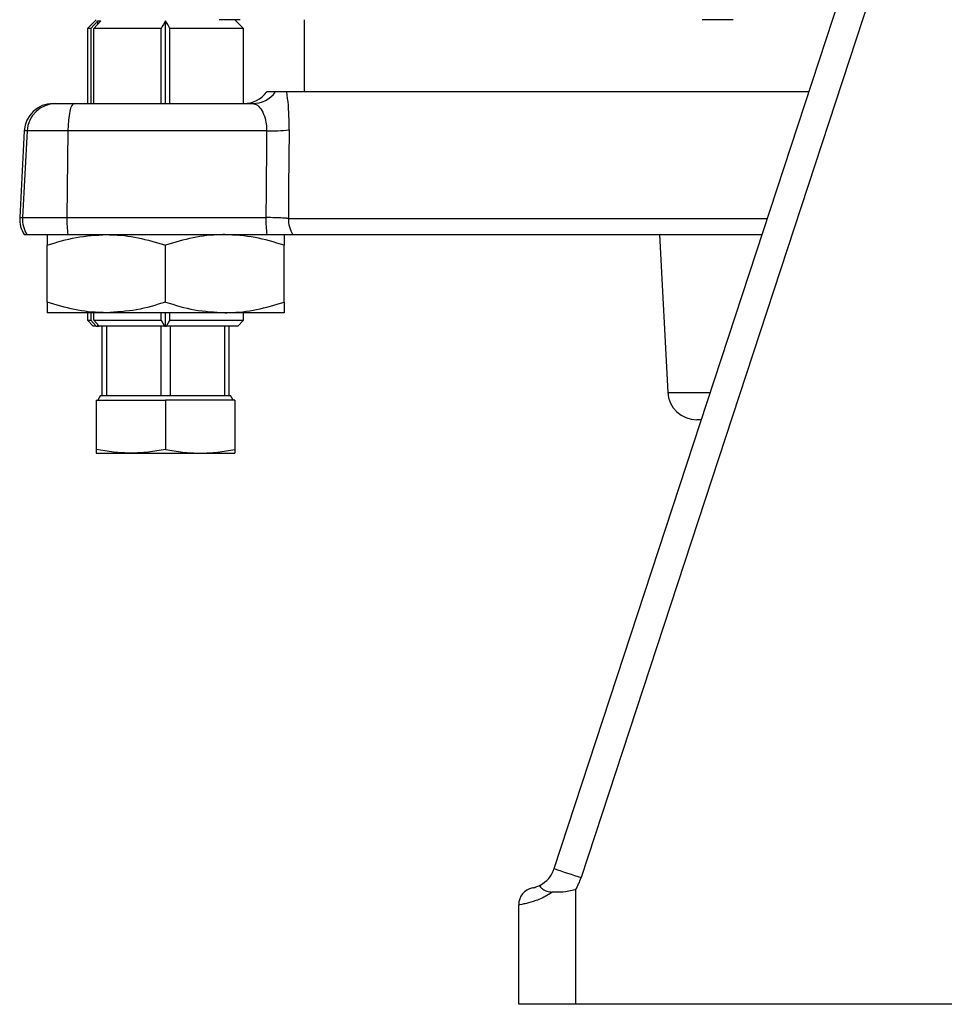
# Model space of a CAD drawing. Extents: x 144 to 740, y 48 to 1928.
# Tile 1 of 9: x 197 to 357, y 48 to 218. Entities that reach past the tile are written whole.
import ezdxf

# ---------------------------------------------------------------- set-up
doc = ezdxf.new("R2010")
doc.units = 0
doc.layers.get('0').update_dxf_attribs({"linetype": 'CONTINUOUS'})

msp = doc.modelspace()

# ---------------------------------------------------------------- linework, layer by layer
at = {"color": 7, "linetype": 'CONTINUOUS'}
for p, q in [((289.15, 71), (374.08, 329.96)), ((378.75, 328.4), (293.82, 69.44)), ((209.92, 217.85), (208.42, 216.35)), ((208.42, 216.35), (208.42, 203.35)), ((209, 216.35), (208.42, 216.35)), ((209, 216.35), (210.22, 217.64)), ((209, 216.35), (209, 203.35)), ((210.73, 217.64), (209.51, 216.35)), ((221.17, 216.35), (209.51, 216.35)), ((209.51, 203.35), (209.51, 216.35)), ((210.22, 217.64), (210.73, 217.64)), ((210.22, 217.1), (210.22, 217.64)), ((221.17, 203.35), (221.17, 216.35)), ((221.92, 203.35), (221.92, 217.67)), ((235.42, 216.35), (222.67, 216.35)), ((222.67, 203.35), (222.67, 216.35)), ((235.42, 216.35), (233.92, 217.85)), ((235.42, 203.35), (235.42, 216.35)), ((245.92, 217.85), (245.92, 205.35)), ((240.94, 205.35), (239.43, 205.35)), ((333.19, 205.35), (242.91, 205.35)), ((202.47, 203.35), (202.94, 203.35)), ((202.94, 203.35), (206.06, 203.35)), ((206.06, 203.35), (236.97, 203.35)), ((197.48, 198.61), (196.69, 183.61)), ((197.96, 198.61), (197.18, 183.61)), ((197.96, 198.61), (197.48, 198.61)), ((205.02, 198.61), (197.96, 198.61)), ((205.02, 198.61), (204.86, 183.61)), ((239.41, 198.61), (205.02, 198.61)), ((196.69, 183.61), (197.18, 183.61)), ((197.18, 183.61), (204.86, 183.61)), ((204.86, 183.61), (239.28, 183.61)), ((243.16, 183.43), (325.93, 183.43)), ((197.47, 180.66), (197.95, 180.66)), ((197.95, 180.66), (205.02, 180.66)), ((205.02, 180.66), (239.44, 180.66)), ((243.93, 180.66), (325.04, 180.66)), ((307.37, 180.66), (308.8, 153.38)), ((201.42, 168.99), (201.42, 178.83)), ((221.92, 168.99), (221.92, 178.83)), ((242.42, 168.99), (242.42, 178.83)), ((211.67, 167.16), (201.42, 167.16)), ((208.42, 167.16), (208.42, 165.85)), ((209, 167.16), (209, 165.85)), ((209.51, 165.85), (209.51, 167.16)), ((232.17, 167.16), (211.67, 167.16)), ((221.17, 165.85), (221.17, 167.16)), ((221.92, 164.85), (221.92, 167.16)), ((222.67, 165.85), (222.67, 167.16)), ((242.42, 167.16), (232.17, 167.16)), ((235.42, 165.85), (235.42, 167.16)), ((208.42, 165.85), (209.42, 164.85)), ((208.42, 165.85), (209, 165.85)), ((209.94, 164.85), (209, 165.85)), ((209.51, 165.85), (221.17, 165.85)), ((209.51, 165.85), (210.45, 164.85)), ((221.17, 165.85), (221.73, 164.85)), ((222.1, 164.85), (222.67, 165.85)), ((222.67, 165.85), (235.42, 165.85)), ((234.42, 164.85), (235.42, 165.85)), ((209.94, 164.85), (209.42, 164.85)), ((209.94, 164.85), (210.22, 164.85)), ((210.22, 164.85), (210.22, 165.09)), ((210.22, 164.85), (210.45, 164.85)), ((221.73, 164.85), (210.45, 164.85)), ((210.92, 164.85), (210.92, 152.85)), ((211.75, 152.85), (211.75, 164.85)), ((221.09, 164.85), (221.09, 152.85)), ((221.73, 164.85), (221.88, 164.85)), ((221.96, 164.85), (221.88, 164.85)), ((221.96, 164.85), (222.1, 164.85)), ((234.42, 164.85), (222.1, 164.85)), ((222.75, 152.85), (222.75, 164.85)), ((232.09, 164.85), (232.09, 152.85)), ((232.92, 152.85), (232.92, 164.85)), ((308.8, 153.38), (316.17, 153.38)), ((209.92, 152.05), (209.92, 143.52)), ((209.92, 152.05), (221.92, 152.05)), ((210.67, 152.85), (210.21, 152.05)), ((210.67, 152.85), (210.92, 152.85)), ((210.92, 152.85), (211.75, 152.85)), ((211.75, 152.85), (214.4, 152.85)), ((214.4, 152.85), (218.44, 152.85)), ((218.44, 152.85), (221.09, 152.85)), ((221.09, 152.85), (222.75, 152.85)), ((221.92, 152.05), (221.92, 143.52)), ((233.92, 152.05), (221.92, 152.05)), ((222.75, 152.85), (225.4, 152.85)), ((225.4, 152.85), (229.44, 152.85)), ((229.44, 152.85), (232.09, 152.85)), ((232.09, 152.85), (232.92, 152.85)), ((232.92, 152.85), (233.16, 152.85)), ((233.63, 152.05), (233.16, 152.85)), ((233.92, 152.05), (233.92, 143.52)), ((314.57, 148.65), (313.8, 148.65)), ((209.92, 142.85), (215.92, 142.85)), ((215.92, 142.85), (227.92, 142.85)), ((227.92, 142.85), (233.92, 142.85)), ((292.84, 67.32), (292.84, 47.52)), ((283.01, 47.52), (283.01, 64.72)), ((292.84, 47.52), (283.01, 47.52)), ((443.01, 47.52), (292.84, 47.52))]:
    msp.add_line(p, q, dxfattribs=at)
at = {"color": 7, "linetype": 'CONTINUOUS', "flags": 128}
for points in [[(206.06, 203.35), (205.87, 203.26), (205.68, 202.99), (205.5, 202.56), (205.35, 201.97), (205.22, 201.26), (205.12, 200.44), (205.05, 199.54), (205.02, 198.61)], [(243.3, 198.78), (243.21, 188.8), (243.16, 183.43)]]:
    msp.add_lwpolyline(points, dxfattribs=at)
at = {"color": 7, "linetype": 'CONTINUOUS'}
for centre, radius, start, end in [((235.43, 208.35), 5, 270, 323.1301), ((236.97, 208.3), 4.95, 270.0591, 323.4151), ((202.47, 198.35), 5, 90, 177), ((202.95, 198.35), 4.99, 90.0523, 177.0606), ((240.15, 225.47), 26.87, 268.4194, 276.7201), ((201.69, 183.35), 5, 177, 212.4744), ((202.18, 183.35), 5.01, 177.0026, 212.4164), ((226.1, 183.29), 21.25, 179.1485, 187.112), ((260.53, 183.29), 21.25, 179.1485, 187.112), ((248.22, 183.34), 5.06, 178.986, 212.0187), ((313.8, 153.65), 5, 183, 270), ((284.4, 72.55), 5, 297.0667, 341.8427), ((362.64, 283.19), 224.56, 250.8979, 252.1525), ((284.31, 72.55), 10, 328.457, 341.8427), ((286.01, 64.72), 3, 101.6081, 180)]:
    msp.add_arc(centre, radius, start, end, dxfattribs=at)
msp.add_ellipse((428.86, 379.26), major_axis=(42.41, 3883.04), ratio=0.04833, start_param=1.617865, end_param=1.621733, dxfattribs=at)
for points in [[(221.92, 217.67), (221.67, 217.23), (221.42, 216.79), (221.17, 216.35)], [(222.67, 216.35), (222.42, 216.79), (222.17, 217.23), (221.92, 217.67)]]:
    msp.add_open_spline(points, degree=3, dxfattribs=at)
for points, knots in [([(234.83, 217.85), (234.68, 217.85), (234.39, 217.85), (233.29, 217.85), (232.15, 217.85), (231.4, 217.85), (231.2, 217.85)], [0, 0, 0, 0, 0.295217, 0.590442, 0.885489, 1, 1, 1, 1]), ([(320.12, 217.85), (319.63, 217.85), (318.65, 217.85), (316.94, 217.85), (315.61, 217.85), (314.92, 217.85), (314.73, 217.85)], [0, 0, 0, 0, 0.295217, 0.590441, 0.885489, 1, 1, 1, 1]), ([(242.91, 205.35), (242.6, 205.35), (242.14, 205.35), (241.27, 205.35), (241.05, 205.35), (240.94, 205.35)], [0, 0, 0, 0, 0.500015, 0.748969, 1, 1, 1, 1]), ([(243.3, 198.78), (243.3, 199.14), (243.3, 200.62), (243.2, 203.03), (243, 204.62), (242.91, 205.35)], [0, 0, 0, 0, 0.145557, 0.606113, 1, 1, 1, 1]), ([(236.97, 203.35), (237.25, 203.29), (237.8, 203.17), (238.58, 202.24), (239.14, 200.96), (239.35, 199.82), (239.4, 199.08), (239.41, 198.79), (239.41, 198.61)], [0, 0, 0, 0, 0.253039, 0.501022, 0.731344, 0.896319, 0.936614, 1, 1, 1, 1]), ([(243.16, 183.43), (243.01, 183.46), (242.7, 183.51), (241.59, 183.57), (240.38, 183.6), (239.56, 183.61), (239.28, 183.61)], [0, 0, 0, 0, 0.285567, 0.570767, 0.855347, 1, 1, 1, 1]), ([(201.42, 178.83), (203.08, 179.34), (206.44, 180.37), (209.92, 180.57), (211.67, 180.66)], [0, 0, 0, 0, 0.495458, 1, 1, 1, 1]), ([(201.42, 180.66), (201.42, 180.64), (201.42, 180.58), (201.42, 180.01), (201.42, 179.23), (201.42, 178.83)], [0, 0, 0, 0, 0.232226, 0.613942, 1, 1, 1, 1]), ([(211.67, 180.66), (211.91, 180.66), (213.75, 180.64), (217.22, 180.24), (220.34, 179.3), (221.92, 178.83)], [0, 0, 0, 0, 0.070108, 0.530794, 1, 1, 1, 1]), ([(232.17, 180.66), (231.93, 180.66), (230.09, 180.64), (226.62, 180.24), (223.49, 179.3), (221.92, 178.83)], [0, 0, 0, 0, 0.070109, 0.530794, 1, 1, 1, 1]), ([(242.42, 178.83), (240.75, 179.34), (237.39, 180.37), (233.92, 180.57), (232.17, 180.66)], [0, 0, 0, 0, 0.495458, 1, 1, 1, 1]), ([(239.44, 180.66), (240.06, 180.66), (241.31, 180.66), (242.79, 180.66), (243.63, 180.66), (243.85, 180.66), (243.93, 180.66)], [0, 0, 0, 0, 0.284173, 0.568331, 0.852879, 1, 1, 1, 1]), ([(242.42, 180.66), (242.42, 180.64), (242.42, 180.58), (242.42, 180.01), (242.42, 179.23), (242.42, 178.83)], [0, 0, 0, 0, 0.232226, 0.613942, 1, 1, 1, 1]), ([(211.67, 167.16), (211.43, 167.16), (209.59, 167.18), (206.12, 167.58), (202.99, 168.52), (201.42, 168.99)], [0, 0, 0, 0, 0.070109, 0.530795, 1, 1, 1, 1]), ([(201.42, 168.99), (201.42, 168.6), (201.42, 167.81), (201.42, 167.24), (201.42, 167.18), (201.42, 167.16)], [0, 0, 0, 0, 0.382064, 0.767774, 1, 1, 1, 1]), ([(221.92, 168.99), (220.25, 168.48), (216.89, 167.45), (213.42, 167.26), (211.67, 167.16)], [0, 0, 0, 0, 0.495459, 1, 1, 1, 1]), ([(221.92, 168.99), (223.58, 168.48), (226.94, 167.45), (230.42, 167.26), (232.17, 167.16)], [0, 0, 0, 0, 0.495458, 1, 1, 1, 1]), ([(232.17, 167.16), (232.41, 167.16), (234.25, 167.18), (237.72, 167.58), (240.84, 168.52), (242.42, 168.99)], [0, 0, 0, 0, 0.070109, 0.530795, 1, 1, 1, 1]), ([(242.42, 168.99), (242.42, 168.6), (242.42, 167.81), (242.42, 167.24), (242.42, 167.18), (242.42, 167.16)], [0, 0, 0, 0, 0.382064, 0.767774, 1, 1, 1, 1]), ([(215.92, 142.85), (214.92, 142.88), (212.9, 142.95), (210.92, 143.33), (209.92, 143.52)], [0, 0, 0, 0, 0.4977804, 1, 1, 1, 1]), ([(209.92, 143.52), (209.92, 143.51), (209.92, 143.3), (209.92, 142.95), (209.92, 142.88), (209.92, 142.85)], [0, 0, 0, 0, 0.031714, 0.514107, 1, 1, 1, 1]), ([(221.92, 143.52), (220.93, 143.33), (218.94, 142.95), (216.93, 142.88), (215.92, 142.85)], [0, 0, 0, 0, 0.498112, 1, 1, 1, 1]), ([(221.92, 143.52), (222.91, 143.33), (224.89, 142.95), (226.91, 142.88), (227.92, 142.85)], [0, 0, 0, 0, 0.498113, 1, 1, 1, 1]), ([(227.92, 142.85), (228.92, 142.88), (230.93, 142.95), (232.92, 143.33), (233.92, 143.52)], [0, 0, 0, 0, 0.4977804, 1, 1, 1, 1]), ([(233.92, 143.52), (233.92, 143.51), (233.92, 143.3), (233.92, 142.95), (233.92, 142.88), (233.92, 142.85)], [0, 0, 0, 0, 0.031714, 0.514107, 1, 1, 1, 1]), ([(288.81, 66.91), (288.6, 66.77), (287.64, 66.12), (285.94, 65.39), (284.4, 64.97), (283.27, 64.75), (283.11, 64.73), (283.01, 64.72)], [0, 0, 0, 0, 0.070012, 0.321623, 0.555352, 0.721306, 1, 1, 1, 1]), ([(285.45, 67.67), (285.49, 67.67), (285.55, 67.69), (285.98, 67.79), (286.43, 67.99), (286.68, 68.1)], [0, 0, 0, 0, 0.385135, 0.656486, 1, 1, 1, 1]), ([(286.68, 68.1), (286.68, 68.1), (286.66, 68.09), (286.62, 68.04), (286.7, 67.84), (287.13, 67.45), (287.83, 67.05), (288.48, 66.96), (288.81, 66.91)], [0, 0, 0, 0, 0.0031968, 0.0906201, 0.3404307, 0.5695011, 0.7845016, 1, 1, 1, 1]), ([(292.84, 67.32), (292.83, 67.32), (292.79, 67.31), (292.59, 67.26), (292.04, 67.12), (290.86, 66.93), (289.7, 66.88), (288.95, 66.91), (288.81, 66.91)], [0, 0, 0, 0, 0.007613, 0.027716, 0.145168, 0.417815, 0.888207, 1, 1, 1, 1])]:
    msp.add_open_spline(points, degree=3, knots=knots, dxfattribs=at)

doc.saveas('drawing.dxf')
